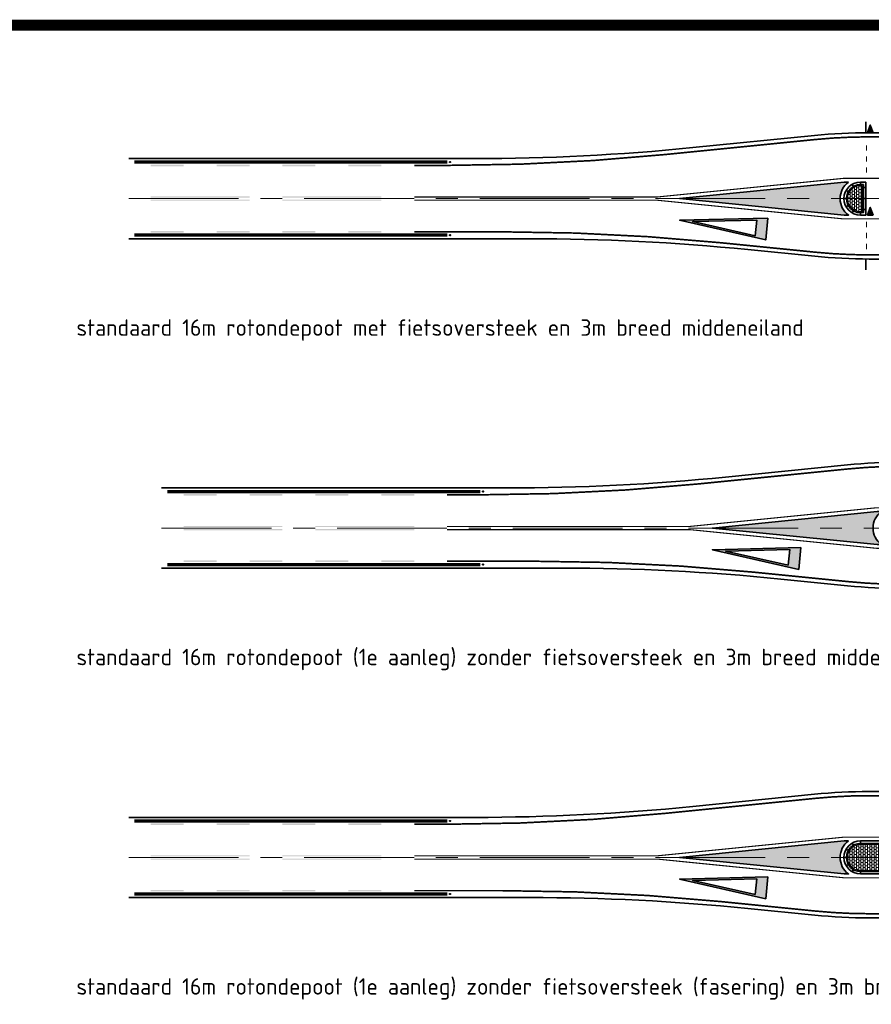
# Model space of a CAD drawing. Header units: metres. Extents: x -699 to 2316, y -1199 to 781.
# Tile 59 of 256: x 508 to 586, y -413 to -323. Entities that reach past the tile are written whole.
import ezdxf

# ---------------------------------------------------------------- set-up
doc = ezdxf.new("R2010")
doc.units = ezdxf.units.M
for name, pattern in [('AM-AS', [16, 10, -2, 2, -2]), ('VH-RWSBAND', [24, 10, -2, 2, -2, 2, -2, 2, -2]), ('VW-1-1_STREEP', [2, 1, -1])]:
    doc.linetypes.add(name, pattern=pattern)
for name, color, linetype, lineweight in [('B-WE-AM-AS-G', 10, 'AM-AS', 18), ('N-WA-IE-MEUBILAIR_WEGMEUBILAIR-S', 7, 'Continuous', 25), ('N-WE-VH-KANTOPSLUITING_TROTTOIRBAND_RWS-G', 210, 'VH-RWSBAND', 35), ('N-WE-VH-KANTSTROOKVERRUWING-G', 251, 'VW-1-1_STREEP', 18), ('N-WE-VH-KANTVERHARDING-G', 210, 'Continuous', 35), ('N-WE-VH-VERHARDING_BETONSTRAATSTEEN-A', 252, 'Continuous', 18), ('N-WE-VW-MARKERING_DWARS_DRIEHOEK_5070-G', 7, 'VW-HAAIETAND70-L-N', 35), ('N-WE-VW-MARKERING_LANGS_STREEP_DOORGETROKKEN_010-G', 7, 'Continuous', 13), ('N-WE-VW-MARKERING_LANGS_STREEP_DOORGETROKKEN_015-G', 7, 'Continuous', 13), ('N-WE-VW-MARKERING_PUNTSTUK-G', 7, 'Continuous', 35), ('N-WE-VW-MARKERING_SYMBOOL-G', 7, 'Continuous', 35)]:
    doc.layers.add(name, color=color, linetype=linetype, lineweight=lineweight)
doc.layers.add('X-XX-AL-HULPLIJN-G', color=7, linetype='Continuous', lineweight=18, plot=False)
doc.styles.add('NLCS-ISO Standaard', font='NLCS-ISO.ttf')
doc.linetypes.add('VW-HAAIETAND70-L-N', pattern='A,0,-0.5,[149,NLCS.SHX,S=1,R=0,X=-0.625,Y=0],-0.5', length=1)
pattern_1 = [(0, (1.900000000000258, 214.832890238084), (0.2, 0.15), [0.2, -0.2]), (90, (1.900000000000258, 214.832890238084), (-0.2, 1.224606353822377e-17), [])]

# ---------------------------------------------------------------- blocks, each defined once
blk = doc.blocks.new('NLCS_Haai70')
at = {"linetype": 'Continuous'}
blk.add_hatch(color=256, dxfattribs=at).paths.add_polyline_path([(-0.25, 0), (0.2499999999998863, 2.273736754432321e-13), (2.842170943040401e-14, -0.7000000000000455)])
blk.add_lwpolyline([(-0.25, 0), (0.2499999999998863, 2.273736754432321e-13), (2.842170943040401e-14, -0.7000000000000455)], close=True, dxfattribs=at)
blk = doc.blocks.new('VW8000')
h = blk.add_hatch(color=256)
h.paths.add_polyline_path([(-0.9999999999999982, 7.999999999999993), (-2.664535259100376e-15, 1.4210854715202e-14), (0.9999999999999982, 7.999999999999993)])
h.paths.add_polyline_path([(0.7238326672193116, 6.999999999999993), (-1.77635683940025e-15, 1.209338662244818), (-0.7238326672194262, 6.999999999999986)], flags=16)
for points in [[(-0.9999999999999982, 7.999999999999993), (-2.664535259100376e-15, 1.4210854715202e-14), (0.9999999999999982, 7.999999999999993)], [(0.7238326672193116, 6.999999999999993), (-1.77635683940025e-15, 1.209338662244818), (-0.7238326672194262, 6.999999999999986)]]:
    blk.add_lwpolyline(points, close=True)
blk = doc.blocks.new('SIE-WEG_GLASBOLREFLECTOR-SO')
for p, q in [((-0.3750000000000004, 0), (-0.199132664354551, 0)), ((-0.1411659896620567, 0.1408067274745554), (-0.2649110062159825, 0.2645517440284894)), ((-4.547473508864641e-16, 0.1999981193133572), (-4.547473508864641e-16, 0.375)), ((0.1422886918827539, 0.1414213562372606), (0.2654190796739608, 0.2645517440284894)), ((0.2008673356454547, 0), (0.3749999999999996, 0)), ((-0.2649110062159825, -0.2657783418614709), (-0.1405540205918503, -0.1414213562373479)), ((-4.547473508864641e-16, -0.375), (-4.547473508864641e-16, -0.1999981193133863)), ((0.2654190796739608, -0.2657783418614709), (0.1416740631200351, -0.1420333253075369))]:
    blk.add_line(p, q)
for centre, radius in [((-4.547473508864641e-16, 0), 0.375), ((0.000867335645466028, 0), 0.2)]:
    blk.add_circle(centre, radius)
blk = doc.blocks.new('glasbol')
at = {"layer": 'N-WA-IE-MEUBILAIR_WEGMEUBILAIR-S'}
blk.add_blockref('SIE-WEG_GLASBOLREFLECTOR-SO', (-0.0008673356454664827, 0), dxfattribs=at)
blk = doc.blocks.new('NLCS_Rotondepoot_7.3_R16_2fo')
at = {"layer": 'N-WE-VH-VERHARDING_BETONSTRAATSTEEN-A'}
h = blk.add_hatch(dxfattribs=at)
h.set_pattern_fill('VB-KLINKERVERHARDING', color=256, scale=0.2, style=0, pattern_type=2)
h.set_pattern_definition(pattern_1)
edge = h.paths.add_edge_path()
edge.add_line((-29.0249999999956, 1.175000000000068), (-29.19999999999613, 1.175000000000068))
edge.add_arc((-29.19999999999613, 5.684341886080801e-14), 1.175000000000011, 90, 270)
edge.add_line((-29.19999999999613, -1.174999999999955), (-29.0249999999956, -1.174999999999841))
edge.add_line((-29.0249999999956, -1.174999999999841), (-29.0249999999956, 1.175000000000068))
h = blk.add_hatch(dxfattribs=at)
h.set_pattern_fill('VB-KLINKERVERHARDING', color=256, scale=0.2, style=0, pattern_type=2)
h.set_pattern_definition(pattern_1)
edge = h.paths.add_edge_path()
edge.add_line((-29.0249999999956, 1.175000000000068), (-29.19999999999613, 1.175000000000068))
edge.add_arc((-29.19999999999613, 5.684341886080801e-14), 1.175000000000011, 90, 270)
edge.add_line((-29.19999999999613, -1.174999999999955), (-29.0249999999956, -1.174999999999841))
edge.add_line((-29.0249999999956, -1.174999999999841), (-29.0249999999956, 1.175000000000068))
at = {"layer": 'N-WE-VW-MARKERING_PUNTSTUK-G'}
h = blk.add_hatch(color=256, dxfattribs=at)
edge = h.paths.add_edge_path()
edge.add_line((-30.28282039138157, 1.500000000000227), (-30.68254353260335, 1.500000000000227))
edge.add_line((-30.68254353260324, 1.500000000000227), (-45.68254353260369, 0))
edge.add_line((-45.6825435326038, 0), (-30.68254353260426, -1.499999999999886))
edge.add_line((-30.68254353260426, -1.5), (-30.28282039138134, -1.5))
edge.add_arc((-29.19999999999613, 2.273736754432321e-13), 1.849999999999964, 125.8247743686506, 234.1752256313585, ccw=False)
at = {"layer": 'B-WE-AM-AS-G'}
blk.add_lwpolyline([(-95.87888202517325, 0), (0, 0)], dxfattribs=at)
at = {"layer": 'N-WE-VH-KANTOPSLUITING_TROTTOIRBAND_RWS-G'}
for p, q in [((-29.20000000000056, 1.274999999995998), (-29.20000000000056, 1.499999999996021)), ((-28.69999999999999, 0.999999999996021), (-28.92500000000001, 0.999999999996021)), ((-28.69999999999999, -4.206412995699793e-12), (-28.92500000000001, -4.206412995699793e-12)), ((-29.20000000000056, -1.500000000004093), (-29.20000000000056, -1.27500000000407)), ((-28.69999999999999, -1.000000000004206), (-28.92500000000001, -1.000000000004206))]:
    blk.add_line(p, q, dxfattribs=at)
at = {"layer": 'N-WE-VH-KANTSTROOKVERRUWING-G', "ltscale": 0.7, "const_width": 0.3}
for points in [[(-66.84738579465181, 3.325000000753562), (-95.36017866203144, 3.325000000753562)], [(-66.84738579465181, -3.325000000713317), (-95.36017866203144, -3.325000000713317)]]:
    blk.add_lwpolyline(points, dxfattribs=at)
at = {"layer": 'N-WE-VH-KANTVERHARDING-G'}
for p, q in [((-33.38838872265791, 5.751859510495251), (-44.48136424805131, 4.642561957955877)), ((-22.80350850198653, 5.999999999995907), (-28.4132027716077, 5.999999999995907)), ((-64.38210805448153, 3.649999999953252), (-95.87888202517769, 3.65000000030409))]:
    blk.add_line(p, q, dxfattribs=at)
for points in [[(-28.69999999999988, 5.999999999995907), (-28.69999999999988, 6.999999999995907)], [(-28.69999999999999, -5.500000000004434), (-28.69999999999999, -6.500000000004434)]]:
    blk.add_lwpolyline(points, dxfattribs=at)
for points in [[(-28.69999999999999, 1.499999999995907), (-29.20000000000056, 1.499999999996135, 0.9999999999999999), (-29.20000000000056, -1.500000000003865), (-28.69999999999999, -1.500000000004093)], [(-28.92500000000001, 1.274999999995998), (-29.20000000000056, 1.274999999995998, 1), (-29.20000000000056, -1.275000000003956), (-28.92500000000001, -1.275000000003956)]]:
    blk.add_lwpolyline(points, format="xyb", close=True, dxfattribs=at)
at = {"layer": 'N-WE-VH-KANTVERHARDING-G', "flags": 128}
for points in [[(-29.83692176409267, 1.104516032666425), (-29.94931972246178, 1.299430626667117)], [(-29.20000000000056, 1.274999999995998), (-29.20000000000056, 1.499999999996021)], [(-28.69999999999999, 0.999999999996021), (-28.92500000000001, 0.999999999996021)], [(-30.30451603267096, 0.6369217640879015), (-30.49943062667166, 0.7493197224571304)], [(-30.47500000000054, -4.092726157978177e-12), (-30.70000000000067, -4.092726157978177e-12)], [(-30.30451603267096, -0.6369217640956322), (-30.49943062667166, -0.7493197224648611)], [(-28.69999999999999, -4.206412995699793e-12), (-28.92500000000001, -4.206412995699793e-12)], [(-29.83692176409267, -1.104516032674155), (-29.94931972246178, -1.299430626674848)], [(-29.20000000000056, -1.500000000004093), (-29.20000000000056, -1.27500000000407)], [(-28.69999999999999, -1.000000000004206), (-28.92500000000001, -1.000000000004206)]]:
    blk.add_lwpolyline(points, dxfattribs=at)
at = {"layer": 'N-WE-VH-KANTVERHARDING-G'}
blk.add_lwpolyline([(-21.85749299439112, -5.500000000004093), (-28.3882649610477, -5.500000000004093, -0.02492232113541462), (-33.36345091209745, -5.25185951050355), (-39.45642643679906, -4.642561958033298, 0.02492232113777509), (-59.35717024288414, -3.650000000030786), (-95.87888202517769, -3.650000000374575)], format="xyb", dxfattribs=at)
for centre, radius, start, end in [((-28.41320277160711, -43.99999999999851), 49.99999999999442, 90.00000000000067, 95.71059313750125), ((-64.38210805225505, 203.6499999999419), 199.9999999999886, 269.9999999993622, 275.7105931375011)]:
    blk.add_arc(centre, radius, start, end, dxfattribs=at)
at = {"layer": 'N-WE-VH-VERHARDING_BETONSTRAATSTEEN-A'}
blk.add_lwpolyline([(-29.0249999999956, 1.175000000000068), (-29.19999999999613, 1.175000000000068, 1), (-29.19999999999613, -1.174999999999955), (-29.0249999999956, -1.174999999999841)], format="xyb", close=True, dxfattribs=at)
blk.add_lwpolyline([(-29.0249999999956, 1.175000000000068), (-29.19999999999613, 1.175000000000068, 1), (-29.19999999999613, -1.174999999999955), (-29.0249999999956, -1.174999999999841)], format="xyb", close=True, dxfattribs=at)
at = {"layer": 'N-WE-VW-MARKERING_LANGS_STREEP_DOORGETROKKEN_010-G', "const_width": 0.1}
for points in [[(-28.64999999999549, 4.862216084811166), (-28.64999999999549, 4.362216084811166)], [(-28.64999999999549, 3.862216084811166), (-28.64999999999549, 3.362216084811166)], [(-28.64999999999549, 2.862216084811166), (-28.64999999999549, 2.362216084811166)], [(-47.69999999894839, -0.1500000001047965), (-30.69999999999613, -1.849999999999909)], [(-28.64999999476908, -2.112153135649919), (-28.64999999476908, -2.612153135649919)], [(-28.64999999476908, -3.112153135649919), (-28.64999999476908, -3.612153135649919)], [(-28.64999999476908, -4.112153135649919), (-28.64999999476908, -4.612153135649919)]]:
    blk.add_lwpolyline(points, dxfattribs=at)
blk.add_lwpolyline([(-30.69999999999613, -1.849999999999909), (-15.48991607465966, -1.850000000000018, -0.05950482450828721), (-15.48991607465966, 1.850000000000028), (-30.69999999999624, 1.850000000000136), (-47.69999999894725, 0.1500000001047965)], format="xyb", dxfattribs=at)
at = {"layer": 'N-WE-VW-MARKERING_LANGS_STREEP_DOORGETROKKEN_010-G'}
for points in [[(-93.86340469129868, 0.1999999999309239), (-84.86340469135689, 0.1999999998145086), (-93.86340469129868, 0.09999999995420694), (-84.86340469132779, 0.09999999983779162)], [(-81.86340469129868, 0.1999999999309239), (-72.86340469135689, 0.1999999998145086), (-81.86340469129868, 0.09999999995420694), (-72.86340469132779, 0.09999999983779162)], [(-93.86340469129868, -0.2000000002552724), (-84.86340469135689, -0.2000000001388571), (-93.86340469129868, -0.1000000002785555), (-84.86340469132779, -0.1000000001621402)], [(-81.86340469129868, -0.2000000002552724), (-72.86340469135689, -0.2000000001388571), (-81.86340469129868, -0.1000000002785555), (-72.86340469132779, -0.1000000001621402)]]:
    blk.add_solid(points, dxfattribs=at)
at = {"layer": 'N-WE-VW-MARKERING_LANGS_STREEP_DOORGETROKKEN_015-G', "const_width": 0.15}
for points in [[(-22.80350850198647, 5.624999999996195), (-28.4132027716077, 5.624999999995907, 0.02492232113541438), (-33.35107482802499, 5.378720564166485), (-46.96266088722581, 4.017561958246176, -0.02492232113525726), (-66.86340469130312, 3.025000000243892), (-69.86340469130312, 3.025000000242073)], [(-21.85749299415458, -5.124999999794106), (-28.3882649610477, -5.125000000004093, -0.02492232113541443), (-33.32613701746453, -4.878720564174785), (-41.9377230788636, -4.017561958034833, 0.02492232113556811), (-61.83846688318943, -3.025000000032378), (-69.86340469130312, -3.025000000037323)]]:
    blk.add_lwpolyline(points, format="xyb", dxfattribs=at)
at = {"layer": 'N-WE-VW-MARKERING_LANGS_STREEP_DOORGETROKKEN_015-G', "const_width": 0.1}
for points in [[(-69.86340469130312, 0.1500000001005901), (-47.69999999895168, 0.1500000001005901)], [(-69.86340469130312, -0.1500000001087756), (-47.69999999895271, -0.1500000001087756)]]:
    blk.add_lwpolyline(points, dxfattribs=at)
at = {"layer": 'N-WE-VW-MARKERING_LANGS_STREEP_DOORGETROKKEN_015-G'}
for points in [[(-93.86340469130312, 3.100000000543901), (-90.86340469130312, 3.100000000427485), (-93.86340469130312, 2.950000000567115), (-90.86340469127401, 2.9500000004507)], [(-87.86340469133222, 3.100000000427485), (-84.86340469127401, 3.100000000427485), (-87.86340469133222, 2.9500000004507), (-84.86340469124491, 2.950000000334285)], [(-81.86340469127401, 3.10000000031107), (-78.86340469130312, 3.100000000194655), (-81.86340469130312, 2.950000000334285), (-78.86340469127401, 2.950000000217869)], [(-75.86340469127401, 3.100000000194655), (-72.86340469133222, 3.100000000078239), (-75.86340469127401, 2.950000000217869), (-72.86340469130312, 2.950000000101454)], [(-93.86340469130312, -3.100000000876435), (-90.86340469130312, -3.100000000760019), (-93.86340469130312, -2.950000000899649), (-90.86340469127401, -2.950000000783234)], [(-87.86340469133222, -3.100000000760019), (-84.86340469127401, -3.100000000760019), (-87.86340469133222, -2.950000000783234), (-84.86340469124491, -2.950000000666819)], [(-81.86340469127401, -3.100000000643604), (-78.86340469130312, -3.100000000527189), (-81.86340469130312, -2.950000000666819), (-78.86340469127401, -2.950000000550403)], [(-75.86340469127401, -3.100000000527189), (-72.86340469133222, -3.100000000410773), (-75.86340469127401, -2.950000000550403), (-72.86340469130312, -2.950000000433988)]]:
    blk.add_solid(points, dxfattribs=at)
at = {"layer": 'N-WE-VW-MARKERING_PUNTSTUK-G'}
blk.add_lwpolyline([(-30.28282039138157, 1.500000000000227), (-30.68254353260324, 1.500000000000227), (-45.6825435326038, 0), (-30.68254353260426, -1.5), (-30.28282039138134, -1.5, -0.5114530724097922)], format="xyb", close=True, dxfattribs=at)
at = {"layer": 'N-WA-IE-MEUBILAIR_WEGMEUBILAIR-S', "xscale": 0.1333333, "yscale": 0.1333333, "zscale": 0.1333333, "rotation": 179.8276844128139}
for p in [(-66.59663410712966, 3.325002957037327), (-66.59663410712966, -3.325002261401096)]:
    blk.add_blockref('glasbol', p, dxfattribs=at)
at = {"layer": 'N-WE-VW-MARKERING_DWARS_DRIEHOEK_5070-G', "rotation": 180}
for p in [(-28.29999999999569, 6.000000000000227), (-28.29999999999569, -1.499999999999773)]:
    blk.add_blockref('NLCS_Haai70', p, dxfattribs=at)
at = {"layer": 'N-WE-VW-MARKERING_SYMBOOL-G', "rotation": 264.2894068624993}
blk.add_blockref('VW8000', (-45.68254353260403, -1.971789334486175), dxfattribs=at)
blk = doc.blocks.new('NLCS_Rotondepoot_7.3_R16_zofo')
at = {"layer": 'N-WE-VW-MARKERING_PUNTSTUK-G'}
h = blk.add_hatch(color=256, dxfattribs=at)
edge = h.paths.add_edge_path()
edge.add_line((-27.28282039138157, 1.500000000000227), (-27.68254353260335, 1.500000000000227))
edge.add_line((-27.68254353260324, 1.500000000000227), (-42.68254353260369, 0))
edge.add_line((-42.6825435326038, 0), (-27.68254353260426, -1.499999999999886))
edge.add_line((-27.68254353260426, -1.5), (-27.28282039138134, -1.5))
edge.add_arc((-26.19999999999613, 2.273736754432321e-13), 1.849999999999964, 125.8247743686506, 234.1752256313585, ccw=False)
at = {"layer": 'B-WE-AM-AS-G'}
blk.add_lwpolyline([(-92.87888202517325, 0), (0, 0)], dxfattribs=at)
at = {"layer": 'N-WE-VH-KANTSTROOKVERRUWING-G', "ltscale": 0.7, "const_width": 0.3}
for points in [[(-63.84738579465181, 3.325000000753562), (-92.36017866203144, 3.325000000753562)], [(-63.84738579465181, -3.325000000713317), (-92.36017866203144, -3.325000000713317)]]:
    blk.add_lwpolyline(points, dxfattribs=at)
at = {"layer": 'N-WE-VH-KANTVERHARDING-G'}
for p, q in [((-30.38838872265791, 5.751859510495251), (-41.48136424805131, 4.642561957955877)), ((-61.38210805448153, 3.649999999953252), (-92.87888202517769, 3.65000000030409))]:
    blk.add_line(p, q, dxfattribs=at)
blk.add_lwpolyline([(-21.85749299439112, -5.500000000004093), (-25.3882649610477, -5.500000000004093, -0.02492232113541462), (-30.36345091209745, -5.25185951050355), (-36.45642643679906, -4.642561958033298, 0.02492232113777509), (-56.35717024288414, -3.650000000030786), (-92.87888202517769, -3.650000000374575)], format="xyb", dxfattribs=at)
for centre, radius, start, end in [((-25.41320277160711, -43.99999999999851), 49.99999999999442, 90.00000000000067, 95.71059313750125), ((-61.38210805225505, 203.6499999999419), 199.9999999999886, 269.9999999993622, 275.7105931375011)]:
    blk.add_arc(centre, radius, start, end, dxfattribs=at)
at = {"layer": 'N-WE-VW-MARKERING_LANGS_STREEP_DOORGETROKKEN_010-G', "const_width": 0.1}
blk.add_lwpolyline([(-27.69999999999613, -1.849999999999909), (-15.48991607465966, -1.850000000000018, -0.05950482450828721), (-15.48991607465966, 1.850000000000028), (-27.69999999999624, 1.850000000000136), (-44.69999999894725, 0.1500000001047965)], format="xyb", dxfattribs=at)
blk.add_lwpolyline([(-44.69999999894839, -0.1500000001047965), (-27.69999999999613, -1.849999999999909)], dxfattribs=at)
at = {"layer": 'N-WE-VW-MARKERING_LANGS_STREEP_DOORGETROKKEN_010-G'}
for points in [[(-90.86340469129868, 0.1999999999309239), (-81.86340469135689, 0.1999999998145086), (-90.86340469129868, 0.09999999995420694), (-81.86340469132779, 0.09999999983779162)], [(-78.86340469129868, 0.1999999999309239), (-69.86340469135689, 0.1999999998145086), (-78.86340469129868, 0.09999999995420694), (-69.86340469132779, 0.09999999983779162)], [(-90.86340469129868, -0.2000000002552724), (-81.86340469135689, -0.2000000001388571), (-90.86340469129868, -0.1000000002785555), (-81.86340469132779, -0.1000000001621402)], [(-78.86340469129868, -0.2000000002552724), (-69.86340469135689, -0.2000000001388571), (-78.86340469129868, -0.1000000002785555), (-69.86340469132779, -0.1000000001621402)]]:
    blk.add_solid(points, dxfattribs=at)
at = {"layer": 'N-WE-VW-MARKERING_LANGS_STREEP_DOORGETROKKEN_015-G', "const_width": 0.15}
for points in [[(-22.80350850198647, 5.624999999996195), (-25.4132027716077, 5.624999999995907, 0.02492232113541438), (-30.35107482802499, 5.378720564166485), (-43.96266088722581, 4.017561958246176, -0.02492232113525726), (-63.86340469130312, 3.025000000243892), (-66.86340469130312, 3.025000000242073)], [(-21.85749299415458, -5.124999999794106), (-25.3882649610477, -5.125000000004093, -0.02492232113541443), (-30.32613701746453, -4.878720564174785), (-38.9377230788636, -4.017561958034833, 0.02492232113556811), (-58.83846688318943, -3.025000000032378), (-66.86340469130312, -3.025000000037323)]]:
    blk.add_lwpolyline(points, format="xyb", dxfattribs=at)
at = {"layer": 'N-WE-VW-MARKERING_LANGS_STREEP_DOORGETROKKEN_015-G', "const_width": 0.1}
for points in [[(-66.86340469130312, 0.1500000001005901), (-44.69999999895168, 0.1500000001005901)], [(-66.86340469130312, -0.1500000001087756), (-44.69999999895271, -0.1500000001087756)]]:
    blk.add_lwpolyline(points, dxfattribs=at)
at = {"layer": 'N-WE-VW-MARKERING_LANGS_STREEP_DOORGETROKKEN_015-G'}
for points in [[(-90.86340469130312, 3.100000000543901), (-87.86340469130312, 3.100000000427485), (-90.86340469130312, 2.950000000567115), (-87.86340469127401, 2.9500000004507)], [(-84.86340469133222, 3.100000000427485), (-81.86340469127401, 3.100000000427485), (-84.86340469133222, 2.9500000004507), (-81.86340469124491, 2.950000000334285)], [(-78.86340469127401, 3.10000000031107), (-75.86340469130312, 3.100000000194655), (-78.86340469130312, 2.950000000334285), (-75.86340469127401, 2.950000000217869)], [(-72.86340469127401, 3.100000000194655), (-69.86340469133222, 3.100000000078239), (-72.86340469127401, 2.950000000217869), (-69.86340469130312, 2.950000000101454)], [(-90.86340469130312, -3.100000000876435), (-87.86340469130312, -3.100000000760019), (-90.86340469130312, -2.950000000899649), (-87.86340469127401, -2.950000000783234)], [(-84.86340469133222, -3.100000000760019), (-81.86340469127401, -3.100000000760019), (-84.86340469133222, -2.950000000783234), (-81.86340469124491, -2.950000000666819)], [(-78.86340469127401, -3.100000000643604), (-75.86340469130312, -3.100000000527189), (-78.86340469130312, -2.950000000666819), (-75.86340469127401, -2.950000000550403)], [(-72.86340469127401, -3.100000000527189), (-69.86340469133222, -3.100000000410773), (-72.86340469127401, -2.950000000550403), (-69.86340469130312, -2.950000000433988)]]:
    blk.add_solid(points, dxfattribs=at)
at = {"layer": 'N-WE-VW-MARKERING_PUNTSTUK-G'}
blk.add_lwpolyline([(-27.28282039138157, 1.500000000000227), (-27.68254353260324, 1.500000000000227), (-42.6825435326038, 0), (-27.68254353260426, -1.5), (-27.28282039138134, -1.5, -0.5114530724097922)], format="xyb", close=True, dxfattribs=at)
at = {"layer": 'N-WA-IE-MEUBILAIR_WEGMEUBILAIR-S', "xscale": 0.1333333, "yscale": 0.1333333, "zscale": 0.1333333, "rotation": 179.8276844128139}
for p in [(-63.59663410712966, 3.325002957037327), (-63.59663410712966, -3.325002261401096)]:
    blk.add_blockref('glasbol', p, dxfattribs=at)
at = {"layer": 'N-WE-VW-MARKERING_SYMBOOL-G', "rotation": 264.2894068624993}
blk.add_blockref('VW8000', (-42.68254353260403, -1.971789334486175), dxfattribs=at)
blk = doc.blocks.new('NLCS_Rotondepoot_7.3_R16_2vbofo')
at = {"layer": 'N-WE-VH-VERHARDING_BETONSTRAATSTEEN-A'}
h = blk.add_hatch(dxfattribs=at)
h.set_pattern_fill('VB-KLINKERVERHARDING', color=256, scale=0.2, style=0, pattern_type=2)
h.set_pattern_definition([(0, (-415.3106068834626, -584.3071553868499), (0.2, 0.15), [0.2, -0.2]), (90, (-415.3106068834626, -584.3071553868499), (-0.2, 1.224646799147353e-17), [])])
edge = h.paths.add_edge_path()
edge.add_line((-25.3749999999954, -1.174999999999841), (-18.19999999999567, -1.174999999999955))
edge.add_arc((-18.19999999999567, 1.13686837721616e-13), 1.175000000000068, 270, 450)
edge.add_line((-18.19999999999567, 1.175000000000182), (-25.37499999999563, 1.174999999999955))
edge.add_line((-25.37499999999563, 1.174999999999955), (-29.19999999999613, 1.175000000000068))
edge.add_arc((-29.19999999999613, 5.684341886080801e-14), 1.175000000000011, 90, 270)
edge.add_line((-29.19999999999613, -1.174999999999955), (-25.3749999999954, -1.174999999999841))
at = {"layer": 'N-WE-VW-MARKERING_PUNTSTUK-G'}
h = blk.add_hatch(color=256, dxfattribs=at)
edge = h.paths.add_edge_path()
edge.add_line((-30.28282039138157, 1.500000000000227), (-30.68254353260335, 1.500000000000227))
edge.add_line((-30.68254353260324, 1.500000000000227), (-45.68254353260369, 0))
edge.add_line((-45.6825435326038, 0), (-30.68254353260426, -1.499999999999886))
edge.add_line((-30.68254353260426, -1.5), (-30.28282039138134, -1.5))
edge.add_arc((-29.19999999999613, 2.273736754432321e-13), 1.849999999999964, 125.8247743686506, 234.1752256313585, ccw=False)
at = {"layer": 'B-WE-AM-AS-G'}
blk.add_lwpolyline([(-95.87888202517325, 0), (0, 0)], dxfattribs=at)
at = {"layer": 'N-WE-VH-KANTOPSLUITING_TROTTOIRBAND_RWS-G'}
for p, q in [((-29.20000000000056, 1.274999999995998), (-29.20000000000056, 1.499999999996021)), ((-29.20000000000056, -1.500000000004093), (-29.20000000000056, -1.27500000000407))]:
    blk.add_line(p, q, dxfattribs=at)
at = {"layer": 'N-WE-VH-KANTSTROOKVERRUWING-G', "ltscale": 0.7, "const_width": 0.3}
for points in [[(-66.84738579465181, 3.325000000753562), (-95.36017866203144, 3.325000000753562)], [(-66.84738579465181, -3.325000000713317), (-95.36017866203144, -3.325000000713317)]]:
    blk.add_lwpolyline(points, dxfattribs=at)
at = {"layer": 'N-WE-VH-KANTVERHARDING-G'}
for p, q in [((-33.38838872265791, 5.751859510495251), (-44.48136424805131, 4.642561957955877)), ((-22.80350850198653, 5.999999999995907), (-28.4132027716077, 5.999999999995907)), ((-64.38210805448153, 3.649999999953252), (-95.87888202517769, 3.65000000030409))]:
    blk.add_line(p, q, dxfattribs=at)
for points in [[(-29.19999999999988, 1.499999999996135), (-29.20000000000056, 1.499999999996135, 0.9999999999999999), (-29.20000000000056, -1.500000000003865)], [(-29.20000000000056, 1.274999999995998, 1), (-29.20000000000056, -1.275000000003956)], [(-29.20000000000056, -1.500000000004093), (-18.19999999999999, -1.500000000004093, 1), (-18.19999999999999, 1.499999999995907), (-29.19999999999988, 1.499999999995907)], [(-29.19999999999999, -1.275000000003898), (-18.19999999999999, -1.27500000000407, 0.9999999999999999), (-18.19999999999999, 1.274999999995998), (-29.19999999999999, 1.274999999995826)], [(-21.85749299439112, -5.500000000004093), (-28.3882649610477, -5.500000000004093, -0.02492232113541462), (-33.36345091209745, -5.25185951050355), (-39.45642643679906, -4.642561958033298, 0.02492232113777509), (-59.35717024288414, -3.650000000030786), (-95.87888202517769, -3.650000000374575)]]:
    blk.add_lwpolyline(points, format="xyb", dxfattribs=at)
at = {"layer": 'N-WE-VH-KANTVERHARDING-G', "flags": 128}
for points in [[(-29.83692176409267, 1.104516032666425), (-29.94931972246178, 1.299430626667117)], [(-29.20000000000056, 1.274999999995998), (-29.20000000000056, 1.499999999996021)], [(-29.19999999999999, 1.274999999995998), (-29.19999999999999, 1.499999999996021)], [(-30.30451603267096, 0.6369217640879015), (-30.49943062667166, 0.7493197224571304)], [(-30.47500000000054, -4.092726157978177e-12), (-30.70000000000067, -4.092726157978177e-12)], [(-30.30451603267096, -0.6369217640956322), (-30.49943062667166, -0.7493197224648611)], [(-29.83692176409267, -1.104516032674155), (-29.94931972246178, -1.299430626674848)], [(-29.20000000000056, -1.500000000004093), (-29.20000000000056, -1.27500000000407)], [(-29.19999999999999, -1.500000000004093), (-29.19999999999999, -1.27500000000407)]]:
    blk.add_lwpolyline(points, dxfattribs=at)
at = {"layer": 'N-WE-VH-KANTVERHARDING-G'}
for centre, radius, start, end in [((-28.41320277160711, -43.99999999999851), 49.99999999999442, 90.00000000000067, 95.71059313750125), ((-64.38210805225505, 203.6499999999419), 199.9999999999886, 269.9999999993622, 275.7105931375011)]:
    blk.add_arc(centre, radius, start, end, dxfattribs=at)
at = {"layer": 'N-WE-VH-VERHARDING_BETONSTRAATSTEEN-A'}
blk.add_lwpolyline([(-25.3749999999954, -1.174999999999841), (-25.3749999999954, -1.174999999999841), (-18.19999999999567, -1.174999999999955, 1), (-18.19999999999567, 1.175000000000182), (-25.37499999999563, 1.174999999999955), (-25.37499999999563, 1.174999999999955), (-25.37499999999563, 1.174999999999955), (-29.19999999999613, 1.175000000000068, 1), (-29.19999999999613, -1.174999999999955)], format="xyb", close=True, dxfattribs=at)
at = {"layer": 'N-WE-VW-MARKERING_LANGS_STREEP_DOORGETROKKEN_010-G', "const_width": 0.1}
blk.add_lwpolyline([(-30.69999999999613, -1.849999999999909), (-15.48991607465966, -1.850000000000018, -0.05950482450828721), (-15.48991607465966, 1.850000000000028), (-30.69999999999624, 1.850000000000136), (-47.69999999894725, 0.1500000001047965)], format="xyb", dxfattribs=at)
blk.add_lwpolyline([(-47.69999999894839, -0.1500000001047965), (-30.69999999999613, -1.849999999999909)], dxfattribs=at)
at = {"layer": 'N-WE-VW-MARKERING_LANGS_STREEP_DOORGETROKKEN_010-G'}
for points in [[(-93.86340469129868, 0.1999999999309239), (-84.86340469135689, 0.1999999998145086), (-93.86340469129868, 0.09999999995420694), (-84.86340469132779, 0.09999999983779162)], [(-81.86340469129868, 0.1999999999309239), (-72.86340469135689, 0.1999999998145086), (-81.86340469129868, 0.09999999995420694), (-72.86340469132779, 0.09999999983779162)], [(-93.86340469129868, -0.2000000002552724), (-84.86340469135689, -0.2000000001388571), (-93.86340469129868, -0.1000000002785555), (-84.86340469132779, -0.1000000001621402)], [(-81.86340469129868, -0.2000000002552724), (-72.86340469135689, -0.2000000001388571), (-81.86340469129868, -0.1000000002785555), (-72.86340469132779, -0.1000000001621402)]]:
    blk.add_solid(points, dxfattribs=at)
at = {"layer": 'N-WE-VW-MARKERING_LANGS_STREEP_DOORGETROKKEN_015-G', "const_width": 0.15}
for points in [[(-22.80350850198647, 5.624999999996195), (-28.4132027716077, 5.624999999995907, 0.02492232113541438), (-33.35107482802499, 5.378720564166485), (-46.96266088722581, 4.017561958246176, -0.02492232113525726), (-66.86340469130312, 3.025000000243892), (-69.86340469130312, 3.025000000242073)], [(-21.85749299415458, -5.124999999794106), (-28.3882649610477, -5.125000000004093, -0.02492232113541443), (-33.32613701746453, -4.878720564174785), (-41.9377230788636, -4.017561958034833, 0.02492232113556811), (-61.83846688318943, -3.025000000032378), (-69.86340469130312, -3.025000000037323)]]:
    blk.add_lwpolyline(points, format="xyb", dxfattribs=at)
at = {"layer": 'N-WE-VW-MARKERING_LANGS_STREEP_DOORGETROKKEN_015-G', "const_width": 0.1}
for points in [[(-69.86340469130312, 0.1500000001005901), (-47.69999999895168, 0.1500000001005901)], [(-69.86340469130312, -0.1500000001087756), (-47.69999999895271, -0.1500000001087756)]]:
    blk.add_lwpolyline(points, dxfattribs=at)
at = {"layer": 'N-WE-VW-MARKERING_LANGS_STREEP_DOORGETROKKEN_015-G'}
for points in [[(-93.86340469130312, 3.100000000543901), (-90.86340469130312, 3.100000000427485), (-93.86340469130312, 2.950000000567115), (-90.86340469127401, 2.9500000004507)], [(-87.86340469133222, 3.100000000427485), (-84.86340469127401, 3.100000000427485), (-87.86340469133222, 2.9500000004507), (-84.86340469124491, 2.950000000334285)], [(-81.86340469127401, 3.10000000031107), (-78.86340469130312, 3.100000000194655), (-81.86340469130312, 2.950000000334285), (-78.86340469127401, 2.950000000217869)], [(-75.86340469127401, 3.100000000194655), (-72.86340469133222, 3.100000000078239), (-75.86340469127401, 2.950000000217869), (-72.86340469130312, 2.950000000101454)], [(-93.86340469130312, -3.100000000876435), (-90.86340469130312, -3.100000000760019), (-93.86340469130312, -2.950000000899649), (-90.86340469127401, -2.950000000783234)], [(-87.86340469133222, -3.100000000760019), (-84.86340469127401, -3.100000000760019), (-87.86340469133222, -2.950000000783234), (-84.86340469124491, -2.950000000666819)], [(-81.86340469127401, -3.100000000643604), (-78.86340469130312, -3.100000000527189), (-81.86340469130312, -2.950000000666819), (-78.86340469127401, -2.950000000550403)], [(-75.86340469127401, -3.100000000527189), (-72.86340469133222, -3.100000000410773), (-75.86340469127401, -2.950000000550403), (-72.86340469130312, -2.950000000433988)]]:
    blk.add_solid(points, dxfattribs=at)
at = {"layer": 'N-WE-VW-MARKERING_PUNTSTUK-G'}
blk.add_lwpolyline([(-30.28282039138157, 1.500000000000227), (-30.68254353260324, 1.500000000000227), (-45.6825435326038, 0), (-30.68254353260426, -1.5), (-30.28282039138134, -1.5, -0.5114530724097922)], format="xyb", close=True, dxfattribs=at)
at = {"layer": 'N-WA-IE-MEUBILAIR_WEGMEUBILAIR-S', "xscale": 0.1333333, "yscale": 0.1333333, "zscale": 0.1333333, "rotation": 179.8276844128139}
for p in [(-66.59663410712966, 3.325002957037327), (-66.59663410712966, -3.325002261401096)]:
    blk.add_blockref('glasbol', p, dxfattribs=at)
at = {"layer": 'N-WE-VW-MARKERING_SYMBOOL-G', "rotation": 264.2894068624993}
blk.add_blockref('VW8000', (-45.68254353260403, -1.971789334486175), dxfattribs=at)

msp = doc.modelspace()

# ---------------------------------------------------------------- linework, layer by layer
at = {"const_width": 1}
for points in [[(378.982808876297, -323.3944099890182), (931.7474070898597, -323.3944099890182), (931.7474070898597, -711.1164010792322), (378.982808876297, -711.1164010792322)], [(378.982808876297, -323.3944099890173), (931.7474070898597, -323.3944099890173), (931.7474070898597, -711.1164010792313), (378.982808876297, -711.1164010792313)]]:
    msp.add_lwpolyline(points, close=True, dxfattribs=at)

# ---------------------------------------------------------------- block references
for name, p in [('NLCS_Rotondepoot_7.3_R16_2fo', (614.0424327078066, -339.1891546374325)), ('NLCS_Rotondepoot_7.3_R16_zofo', (614.0424327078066, -369.1891546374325)), ('NLCS_Rotondepoot_7.3_R16_2vbofo', (614.0424327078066, -399.1891546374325))]:
    msp.add_blockref(name, p)

# ---------------------------------------------------------------- texts
at = {"layer": 'X-XX-AL-HULPLIJN-G', "style": 'NLCS-ISO Standaard'}
for s, p in [('standaard 16m rotondepoot met fietsoversteek en 3m breed middeneiland', (513.3971737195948, -351.6848985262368)), ('standaard 16m rotondepoot (1e aanleg) zonder fietsoversteek en 3m breed middeneiland', (513.3971737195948, -381.6848985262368)), ('standaard 16m rotondepoot (1e aanleg) zonder fietsoversteek (fasering) en 3m breed middeneiland', (513.3971737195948, -411.6848985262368))]:
    msp.add_text(s, height=1.5, dxfattribs=at).set_placement(p)

doc.saveas('drawing.dxf')
